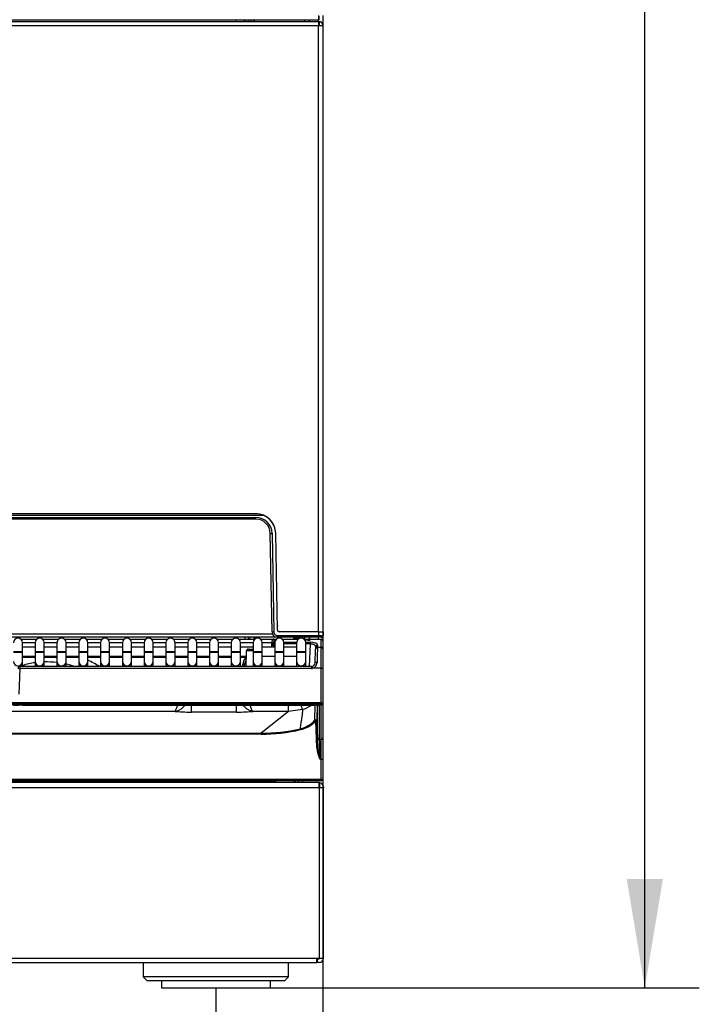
# Model space of a CAD drawing. Header units: millimetres. Extents: x 0 to 287, y 0 to 200.
# Tile 24 of 63: x 67 to 85, y 119 to 146. Entities that reach past the tile are written whole.
import ezdxf
from ezdxf.enums import TextEntityAlignment as Align

# ---------------------------------------------------------------- set-up
doc = ezdxf.new("R2010")
doc.units = ezdxf.units.MM
doc.layers.add('130.194_BW4C_CTM', color=7, linetype='Continuous')
doc.layers.add('Défaut', color=7, linetype='Continuous')
doc.styles.add('SEACAD_Arial', font='arial.ttf')
doc.dimstyles.new('ISO', dxfattribs={"dimtxt": 3, "dimasz": 3, "dimexe": 1.5, "dimexo": 0, "dimgap": 1.5, "dimtad": 1, "dimdec": 0, "dimlfac": 10, "dimtxsty": 'SEACAD_Arial', "dimblk1": '_SE_FILLED', "dimblk2": '_SE_FILLED', "dimsah": 1, "dimcen": 1.5, "dimazin": 0, "dimtfac": 1, "dimtdec": 3, "dimtmove": 0, "dimatfit": 3, "dimfxl": 1, "dimtolj": 1, "dimarcsym": 0})

# ---------------------------------------------------------------- blocks, each defined once
blk = doc.blocks.new('SE')
at = {"layer": '130.194_BW4C_CTM', "color": 7, "linetype": 'Continuous'}
for p, q in [((52.266, 145.859), (74.826, 145.859)), ((52.271, 145.909), (74.821, 145.909)), ((72.546, 145.909), (72.546, 145.859)), ((72.769, 145.909), (72.773, 145.859)), ((72.796, 145.909), (72.796, 145.859)), ((72.896, 145.859), (72.896, 145.909)), ((72.946, 145.909), (72.946, 145.859)), ((73.046, 145.859), (73.046, 145.909)), ((73.054, 145.909), (73.054, 145.859)), ((74.446, 145.859), (74.446, 145.909)), ((74.566, 145.909), (74.566, 145.859)), ((74.828, 145.909), (74.821, 145.909)), ((74.826, 145.859), (74.826, 145.909)), ((74.826, 145.859), (74.826, 145.739)), ((74.828, 145.909), (74.828, 146.027)), ((74.835, 146.01), (74.835, 145.909)), ((74.836, 145.858), (74.836, 145.756)), ((74.946, 146.027), (74.946, 145.739)), ((74.826, 145.739), (52.266, 145.739)), ((74.826, 129.059), (74.826, 145.739)), ((74.946, 145.739), (74.826, 145.739)), ((74.946, 145.739), (74.946, 129.059)), ((73.313, 132.264), (53.779, 132.264)), ((73.096, 132.309), (53.996, 132.309)), ((73.324, 132.259), (53.767, 132.259)), ((53.996, 132.208), (73.095, 132.208)), ((73.095, 132.159), (53.996, 132.159)), ((73.095, 132.159), (73.095, 132.208)), ((73.542, 129.056), (73.495, 131.766)), ((73.545, 131.766), (73.592, 129.056)), ((73.691, 129.108), (73.645, 131.768)), ((73.692, 129.108), (73.645, 131.768)), ((74.828, 129.059), (73.741, 129.059)), ((74.827, 128.958), (74.828, 129.059)), ((74.828, 129.059), (74.948, 129.059)), ((74.948, 129.059), (74.947, 128.958)), ((73.595, 128.909), (53.497, 128.909)), ((53.539, 129.007), (73.553, 129.007)), ((66.621, 128.859), (67.071, 128.859)), ((67.021, 128.76), (66.671, 128.76)), ((66.671, 128.509), (66.671, 128.759)), ((67.021, 128.759), (67.021, 128.509)), ((67.221, 128.859), (67.671, 128.859)), ((67.621, 128.76), (67.271, 128.76)), ((67.271, 128.509), (67.271, 128.759)), ((67.621, 128.759), (67.621, 128.509)), ((67.821, 128.859), (68.271, 128.859)), ((68.221, 128.76), (67.871, 128.76)), ((67.871, 128.509), (67.871, 128.759)), ((68.221, 128.759), (68.221, 128.509)), ((68.421, 128.859), (68.871, 128.859)), ((68.821, 128.76), (68.471, 128.76)), ((68.471, 128.509), (68.471, 128.759)), ((68.821, 128.759), (68.821, 128.509)), ((69.021, 128.859), (69.471, 128.859)), ((69.421, 128.76), (69.071, 128.76)), ((69.071, 128.509), (69.071, 128.759)), ((69.421, 128.759), (69.421, 128.509)), ((69.621, 128.859), (70.071, 128.859)), ((70.021, 128.76), (69.671, 128.76)), ((69.671, 128.509), (69.671, 128.759)), ((70.021, 128.759), (70.021, 128.509)), ((70.221, 128.859), (70.671, 128.859)), ((70.621, 128.76), (70.271, 128.76)), ((70.271, 128.509), (70.271, 128.759)), ((70.621, 128.759), (70.621, 128.509)), ((70.821, 128.859), (71.271, 128.859)), ((71.221, 128.76), (70.871, 128.76)), ((70.871, 128.509), (70.871, 128.759)), ((71.221, 128.759), (71.221, 128.509)), ((71.421, 128.859), (71.871, 128.859)), ((71.821, 128.76), (71.471, 128.76)), ((71.471, 128.509), (71.471, 128.759)), ((71.821, 128.759), (71.821, 128.509)), ((72.021, 128.859), (72.471, 128.859)), ((72.421, 128.76), (72.071, 128.76)), ((72.071, 128.509), (72.071, 128.759)), ((72.421, 128.759), (72.421, 128.509)), ((72.546, 128.909), (72.546, 128.884)), ((72.621, 128.859), (73.071, 128.859)), ((73.021, 128.76), (72.671, 128.76)), ((72.671, 128.509), (72.671, 128.759)), ((72.796, 128.909), (72.796, 128.859)), ((72.896, 128.859), (72.896, 128.909)), ((72.938, 128.859), (72.938, 128.909)), ((73.021, 128.759), (73.021, 128.509)), ((73.046, 128.909), (73.046, 128.859)), ((73.054, 128.909), (73.054, 128.859)), ((73.221, 128.859), (73.59, 128.859)), ((73.543, 128.76), (73.271, 128.76)), ((73.271, 128.509), (73.271, 128.759)), ((73.541, 128.726), (73.544, 128.807)), ((73.544, 128.807), (73.544, 128.81)), ((73.594, 128.851), (73.591, 128.77)), ((73.591, 128.77), (73.591, 128.724)), ((73.591, 128.77), (73.622, 128.77)), ((73.594, 128.859), (73.594, 128.851)), ((73.594, 128.859), (73.671, 128.859)), ((73.662, 128.851), (73.594, 128.851)), ((73.595, 128.909), (73.595, 128.946)), ((73.676, 128.909), (73.595, 128.909)), ((73.621, 128.759), (73.621, 128.509)), ((73.692, 128.958), (74.827, 128.958)), ((73.692, 128.909), (73.692, 128.958)), ((74.827, 128.909), (73.692, 128.909)), ((73.821, 128.859), (74.23, 128.859)), ((74.232, 128.851), (73.83, 128.851)), ((73.87, 128.77), (74.222, 128.77)), ((73.871, 128.509), (73.871, 128.759)), ((74.144, 128.874), (74.142, 128.87)), ((74.148, 128.89), (74.146, 128.882)), ((74.147, 128.888), (74.147, 128.9)), ((74.174, 128.888), (74.18, 128.889)), ((74.179, 128.889), (74.197, 128.889)), ((74.197, 128.889), (74.339, 128.889)), ((74.197, 128.889), (74.197, 128.87)), ((74.289, 128.87), (74.197, 128.87)), ((74.197, 128.859), (74.197, 128.87)), ((74.221, 128.759), (74.221, 128.509)), ((74.23, 128.858), (74.23, 128.859)), ((74.23, 128.859), (74.271, 128.859)), ((74.232, 128.851), (74.23, 128.858)), ((74.339, 128.883), (74.339, 128.889)), ((74.421, 128.859), (74.542, 128.859)), ((74.446, 128.859), (74.446, 128.909)), ((74.541, 128.829), (74.449, 128.829)), ((74.541, 128.827), (74.451, 128.827)), ((74.47, 128.77), (74.599, 128.77)), ((74.471, 128.509), (74.471, 128.759)), ((74.542, 128.859), (74.602, 128.859)), ((74.542, 128.859), (74.542, 128.829)), ((74.566, 128.909), (74.566, 128.859)), ((74.572, 128.832), (74.573, 128.835)), ((74.599, 128.77), (74.599, 128.724)), ((74.602, 128.859), (74.602, 128.851)), ((74.602, 128.859), (74.896, 128.859)), ((74.602, 128.851), (74.602, 128.85)), ((74.896, 128.851), (74.602, 128.851)), ((74.826, 128.859), (74.826, 128.909)), ((74.827, 128.958), (74.827, 128.909)), ((74.897, 128.909), (74.827, 128.909)), ((74.896, 128.851), (74.896, 128.859)), ((74.896, 128.641), (74.896, 128.851)), ((74.946, 128.95), (74.946, 128.809)), ((74.946, 128.809), (74.946, 128.805)), ((74.946, 128.805), (74.946, 128.595)), ((66.671, 128.509), (66.421, 128.509)), ((66.671, 128.489), (66.421, 128.489)), ((67.021, 128.639), (66.671, 128.639)), ((66.671, 128.489), (66.671, 128.509)), ((66.671, 128.242), (66.671, 128.489)), ((67.271, 128.509), (67.021, 128.509)), ((67.021, 128.509), (67.021, 128.489)), ((67.271, 128.489), (67.021, 128.489)), ((67.021, 128.489), (67.021, 128.242)), ((67.621, 128.639), (67.271, 128.639)), ((67.271, 128.489), (67.271, 128.509)), ((67.271, 128.242), (67.271, 128.489)), ((67.871, 128.509), (67.621, 128.509)), ((67.621, 128.509), (67.621, 128.489)), ((67.871, 128.489), (67.621, 128.489)), ((67.621, 128.489), (67.621, 128.242)), ((68.221, 128.639), (67.871, 128.639)), ((67.871, 128.489), (67.871, 128.509)), ((67.871, 128.242), (67.871, 128.489)), ((68.471, 128.509), (68.221, 128.509)), ((68.221, 128.509), (68.221, 128.489)), ((68.471, 128.489), (68.221, 128.489)), ((68.221, 128.489), (68.221, 128.242)), ((68.821, 128.639), (68.471, 128.639)), ((68.471, 128.489), (68.471, 128.509)), ((68.471, 128.242), (68.471, 128.489)), ((69.071, 128.509), (68.821, 128.509)), ((68.821, 128.509), (68.821, 128.489)), ((69.071, 128.489), (68.821, 128.489)), ((68.821, 128.489), (68.821, 128.242)), ((69.421, 128.639), (69.071, 128.639)), ((69.071, 128.489), (69.071, 128.509)), ((69.071, 128.242), (69.071, 128.489)), ((69.671, 128.509), (69.421, 128.509)), ((69.421, 128.509), (69.421, 128.489)), ((69.671, 128.489), (69.421, 128.489)), ((69.421, 128.489), (69.421, 128.242)), ((70.021, 128.639), (69.671, 128.639)), ((69.671, 128.489), (69.671, 128.509)), ((69.671, 128.242), (69.671, 128.489)), ((70.271, 128.509), (70.021, 128.509)), ((70.021, 128.509), (70.021, 128.489)), ((70.271, 128.489), (70.021, 128.489)), ((70.021, 128.489), (70.021, 128.242)), ((70.621, 128.639), (70.271, 128.639)), ((70.271, 128.489), (70.271, 128.509)), ((70.271, 128.242), (70.271, 128.489)), ((70.871, 128.509), (70.621, 128.509)), ((70.621, 128.509), (70.621, 128.489)), ((70.871, 128.489), (70.621, 128.489)), ((70.621, 128.489), (70.621, 128.242)), ((71.221, 128.639), (70.871, 128.639)), ((70.871, 128.489), (70.871, 128.509)), ((70.871, 128.242), (70.871, 128.489)), ((71.471, 128.509), (71.221, 128.509)), ((71.221, 128.509), (71.221, 128.489)), ((71.471, 128.489), (71.221, 128.489)), ((71.221, 128.489), (71.221, 128.242)), ((71.821, 128.639), (71.471, 128.639)), ((71.471, 128.489), (71.471, 128.509)), ((71.471, 128.242), (71.471, 128.489)), ((72.071, 128.509), (71.821, 128.509)), ((71.821, 128.509), (71.821, 128.489)), ((72.071, 128.489), (71.821, 128.489)), ((71.821, 128.489), (71.821, 128.242)), ((72.421, 128.639), (72.071, 128.639)), ((72.071, 128.489), (72.071, 128.509)), ((72.071, 128.242), (72.071, 128.489)), ((72.671, 128.509), (72.421, 128.509)), ((72.421, 128.509), (72.421, 128.489)), ((72.671, 128.489), (72.421, 128.489)), ((72.421, 128.489), (72.421, 128.242)), ((73.021, 128.639), (72.671, 128.639)), ((72.671, 128.489), (72.671, 128.509)), ((72.671, 128.242), (72.671, 128.489)), ((72.829, 128.105), (72.844, 128.535)), ((72.894, 128.584), (73.021, 128.584)), ((73.271, 128.509), (73.021, 128.509)), ((73.021, 128.509), (73.021, 128.489)), ((73.271, 128.489), (73.021, 128.489)), ((73.021, 128.489), (73.021, 128.242)), ((73.621, 128.639), (73.271, 128.639)), ((73.271, 128.489), (73.271, 128.509)), ((73.271, 128.242), (73.271, 128.489)), ((73.54, 128.68), (73.541, 128.726)), ((73.59, 128.678), (73.54, 128.68)), ((73.541, 128.726), (73.591, 128.724)), ((73.591, 128.724), (73.59, 128.678)), ((73.621, 128.724), (73.591, 128.724)), ((73.871, 128.509), (73.621, 128.509)), ((73.621, 128.509), (73.621, 128.489)), ((73.871, 128.489), (73.621, 128.489)), ((73.621, 128.489), (73.621, 128.242)), ((74.221, 128.724), (73.871, 128.724)), ((74.221, 128.639), (73.871, 128.639)), ((73.871, 128.489), (73.871, 128.509)), ((73.871, 128.242), (73.871, 128.489)), ((74.471, 128.509), (74.221, 128.509)), ((74.221, 128.509), (74.221, 128.489)), ((74.471, 128.489), (74.221, 128.489)), ((74.221, 128.489), (74.221, 128.242)), ((74.599, 128.724), (74.471, 128.724)), ((74.471, 128.489), (74.471, 128.509)), ((74.471, 128.242), (74.471, 128.489)), ((74.577, 128.105), (74.599, 128.724)), ((74.731, 128.203), (74.744, 128.585)), ((74.744, 128.585), (74.745, 128.596)), ((74.745, 128.596), (74.746, 128.645)), ((74.794, 128.634), (74.896, 128.634)), ((74.796, 128.689), (74.795, 128.641)), ((74.795, 128.641), (74.896, 128.641)), ((74.896, 128.634), (74.896, 128.641)), ((74.896, 128.055), (74.896, 128.634)), ((74.946, 128.595), (74.946, 128.584)), ((74.946, 128.584), (74.946, 128.057)), ((66.671, 128.389), (67.021, 128.389)), ((66.671, 128.359), (67.021, 128.359)), ((66.671, 128.105), (66.671, 128.242)), ((67.021, 128.242), (67.021, 128.105)), ((67.271, 128.389), (67.621, 128.389)), ((67.271, 128.359), (67.621, 128.359)), ((67.271, 128.105), (67.271, 128.242)), ((67.621, 128.242), (67.621, 128.105)), ((67.871, 128.389), (68.221, 128.389)), ((67.871, 128.359), (68.221, 128.359)), ((67.871, 128.105), (67.871, 128.242)), ((68.221, 128.242), (68.221, 128.105)), ((68.471, 128.389), (68.821, 128.389)), ((68.471, 128.359), (68.821, 128.359)), ((68.471, 128.105), (68.471, 128.242)), ((68.821, 128.242), (68.821, 128.105)), ((69.071, 128.389), (69.421, 128.389)), ((69.071, 128.359), (69.421, 128.359)), ((69.071, 128.105), (69.071, 128.242)), ((69.421, 128.242), (69.421, 128.105)), ((69.671, 128.389), (70.021, 128.389)), ((69.671, 128.359), (70.021, 128.359)), ((69.671, 128.105), (69.671, 128.242)), ((70.021, 128.242), (70.021, 128.105)), ((70.271, 128.389), (70.621, 128.389)), ((70.271, 128.359), (70.621, 128.359)), ((70.271, 128.105), (70.271, 128.242)), ((70.621, 128.242), (70.621, 128.105)), ((70.871, 128.389), (71.221, 128.389)), ((70.871, 128.359), (71.221, 128.359)), ((70.871, 128.105), (70.871, 128.242)), ((71.221, 128.242), (71.221, 128.105)), ((71.471, 128.389), (71.821, 128.389)), ((71.471, 128.359), (71.821, 128.359)), ((71.471, 128.105), (71.471, 128.242)), ((71.821, 128.242), (71.821, 128.105)), ((72.071, 128.389), (72.421, 128.389)), ((72.071, 128.359), (72.421, 128.359)), ((72.071, 128.105), (72.071, 128.242)), ((72.421, 128.242), (72.421, 128.105)), ((72.671, 128.389), (72.839, 128.389)), ((72.671, 128.359), (72.838, 128.359)), ((72.671, 128.105), (72.671, 128.242)), ((73.021, 128.242), (73.021, 128.105)), ((73.271, 128.389), (73.621, 128.389)), ((73.271, 128.105), (73.271, 128.242)), ((73.621, 128.242), (73.621, 128.105)), ((73.871, 128.389), (74.221, 128.389)), ((73.871, 128.105), (73.871, 128.242)), ((74.221, 128.242), (74.221, 128.105)), ((74.471, 128.105), (74.471, 128.242)), ((66.594, 128.052), (66.569, 127.34)), ((66.594, 128.105), (66.594, 128.052)), ((74.631, 128.105), (66.594, 128.105)), ((74.631, 128.052), (66.594, 128.052)), ((72.737, 128.105), (72.739, 128.167)), ((72.789, 128.166), (72.739, 128.167)), ((72.787, 128.105), (72.789, 128.166)), ((74.631, 128.105), (74.631, 128.052)), ((74.896, 128.055), (74.659, 128.055)), ((74.896, 127.1), (74.896, 128.055)), ((74.946, 128.057), (74.946, 127.094)), ((74.896, 127.1), (52.196, 127.1)), ((52.196, 127.088), (74.896, 127.088)), ((74.896, 127.045), (52.196, 127.045)), ((70.878, 126.868), (56.214, 126.868)), ((66.681, 127.038), (66.681, 127.038)), ((66.681, 127.038), (74.744, 127.038)), ((66.681, 127.038), (74.744, 127.038)), ((71.328, 126.85), (71.328, 127.038)), ((72.564, 126.85), (71.328, 126.85)), ((72.564, 126.85), (72.564, 127.038)), ((73.993, 126.868), (73.014, 126.868)), ((73.993, 126.868), (73.241, 126.268)), ((73.993, 126.868), (73.993, 127.036)), ((74.383, 126.923), (73.993, 126.868)), ((74.724, 126.624), (74.734, 127.038)), ((74.744, 127.038), (74.744, 127.038)), ((74.794, 126.139), (74.794, 127.037)), ((74.844, 127.026), (74.844, 126.091)), ((74.896, 127.088), (74.896, 127.1)), ((74.896, 127.045), (74.896, 127.088)), ((74.896, 126.091), (74.896, 127.045)), ((74.946, 127.094), (74.946, 126.141)), ((74.946, 127.094), (74.946, 127.094)), ((74.772, 125.863), (74.746, 126.607)), ((74.776, 126.604), (74.802, 125.86)), ((53.851, 126.268), (73.241, 126.268)), ((73.241, 126.242), (53.851, 126.242)), ((73.241, 126.242), (73.241, 126.268)), ((74.844, 126.091), (74.896, 126.091)), ((74.896, 125.552), (74.896, 126.091)), ((74.946, 126.141), (74.946, 125.558)), ((74.802, 125.86), (74.862, 125.552)), ((74.896, 125.552), (74.862, 125.552)), ((74.896, 125.003), (74.896, 125.552)), ((74.946, 125.558), (74.946, 125.009)), ((52.196, 125.003), (74.896, 125.003)), ((74.896, 124.959), (52.196, 124.959)), ((73.646, 124.939), (73.646, 124.959)), ((74.196, 124.909), (74.146, 124.959)), ((74.261, 124.959), (74.261, 124.909)), ((74.281, 124.909), (74.281, 124.959)), ((74.381, 124.959), (74.381, 124.909)), ((74.896, 125.003), (74.896, 125.003)), ((74.896, 125.003), (74.896, 124.959)), ((74.946, 125.009), (74.946, 125.007)), ((74.946, 125.009), (74.946, 125.009)), ((35.276, 124.774), (74.836, 124.774)), ((74.829, 124.909), (35.283, 124.909)), ((53.446, 124.939), (73.646, 124.939)), ((73.646, 124.909), (73.646, 124.939)), ((74.829, 124.909), (74.836, 124.909)), ((74.836, 124.774), (74.836, 124.908)), ((74.836, 124.764), (74.836, 124.774)), ((74.956, 124.764), (74.836, 124.764)), ((74.836, 124.764), (74.836, 120.079)), ((74.85, 124.908), (74.85, 124.803)), ((74.856, 124.764), (74.856, 124.789)), ((74.956, 124.789), (74.956, 124.764)), ((74.956, 120.079), (74.956, 124.764)), ((74.776, 120.079), (74.836, 120.079)), ((74.776, 120.064), (74.776, 120.079)), ((74.836, 120.079), (74.956, 120.079)), ((74.836, 120.059), (74.836, 120.079)), ((74.776, 120.064), (35.336, 120.064)), ((35.346, 119.959), (74.766, 119.959)), ((69.996, 119.959), (69.996, 119.559)), ((73.996, 119.559), (73.996, 119.959)), ((74.79, 119.959), (74.766, 119.959)), ((74.776, 119.959), (74.776, 120.064)), ((74.776, 120.059), (74.79, 120.059)), ((74.79, 120.059), (74.836, 120.059)), ((74.79, 120.059), (74.79, 119.959)), ((74.836, 119.959), (74.79, 119.959)), ((73.996, 119.559), (69.996, 119.559)), ((69.996, 119.559), (70.096, 119.459)), ((73.896, 119.459), (73.996, 119.559)), ((70.096, 119.459), (73.896, 119.459)), ((70.496, 119.459), (70.496, 119.259)), ((70.496, 119.259), (73.496, 119.259)), ((73.496, 119.259), (73.496, 119.459))]:
    blk.add_line(p, q, dxfattribs=at)
for centre, radius, start, end in [((74.821, 146.027), 0.118, 270, 273.4355), ((74.826, 145.739), 0.12, 85.2198, 90), ((74.828, 146.027), 0.118, 270, 273.4355), ((74.826, 145.739), 0.12, 0, 85.2198), ((74.826, 145.739), 0.02, 60, 90), ((74.826, 145.739), 0.02, 0, 60), ((73.095, 131.759), 0.55, 66.6534, 90), ((73.096, 131.759), 0.55, 1, 90), ((73.095, 131.759), 0.55, 65.3637, 66.6534), ((73.095, 131.758), 0.45, 1, 90), ((73.095, 131.759), 0.4, 1, 90), ((73.095, 131.759), 0.55, 1, 65.3637), ((73.692, 129.059), 0.15, 181, 270), ((73.692, 129.058), 0.1, 181, 270), ((73.719, 129.239), 0.03, 181, 190.2984), ((73.741, 129.109), 0.05, 181, 270), ((73.742, 129.109), 0.05, 181, 270), ((66.546, 128.759), 0.125, 0, 180), ((67.146, 128.759), 0.125, 0, 180), ((67.746, 128.759), 0.125, 0, 180), ((68.346, 128.759), 0.125, 0, 180), ((68.946, 128.759), 0.125, 0, 180), ((69.546, 128.759), 0.125, 0, 180), ((70.146, 128.759), 0.125, 0, 180), ((70.746, 128.759), 0.125, 0, 180), ((71.346, 128.759), 0.125, 0, 180), ((71.946, 128.759), 0.125, 0, 180), ((72.546, 128.759), 0.125, 0, 180), ((73.146, 128.759), 0.125, 0, 180), ((73.594, 128.809), 0.05, 90, 177.9924), ((73.606, 128.8), 0.0644, 140.3141, 154.3167), ((73.594, 128.81), 0.0489, 89.5175, 139.2818), ((73.746, 128.759), 0.125, 0, 180), ((74.117, 128.889), 0.03, 270, 321.3178), ((74.117, 128.888), 0.0297, 279.4591, 288.9069), ((74.179, 128.839), 0.05, 90, 141.3178), ((74.117, 128.889), 0.03, 321.3178, 354.0947), ((74.117, 128.888), 0.0297, 329.2443, 353.3515), ((74.117, 128.889), 0.03, 334.7358, 352.8192), ((74.117, 128.889), 0.0295, 355.4473, 358.0333), ((74.117, 128.889), 0.0295, 352.7783, 355.4473), ((74.163, 128.92), 0.0351, 297.8299, 341.6992), ((74.346, 128.759), 0.125, 0, 180), ((74.23, 128.829), 0.03, 32.2991, 90), ((74.23, 128.83), 0.0283, 42.2547, 90.8829), ((78.854, 129.215), 4.527, 183.8835, 184.1372), ((74.339, 128.839), 0.05, 61.101, 90), ((74.602, 128.829), 0.03, 90, 177.9924), ((74.602, 128.829), 0.0298, 89.6038, 156.9012), ((74.89, 131.03), 2.073, 268.2372, 271.5545), ((74.896, 128.809), 0.05, 0, 90), ((74.897, 128.959), 0.05, 270, 310.6129), ((74.897, 128.959), 0.05, 270, 290.13), ((74.899, 128.954), 0.0453, 290.555, 3.9864), ((74.897, 128.959), 0.05, 328.29, 359), ((72.894, 128.534), 0.05, 112.2697, 177.9924), ((72.89, 128.542), 0.041, 109.5703, 188.842), ((72.942, 124.572), 3.964, 88.8668, 91.3366), ((72.894, 128.534), 0.05, 90, 112.2697), ((73.44, 128.684), 0.1, 333.2563, 357.9924), ((73.44, 128.684), 0.15, 342.5424, 357.9924), ((74.794, 128.584), 0.05, 90, 178), ((74.783, 128.59), 0.0375, 73.4252, 159.0991), ((139.331, 126.374), 64.576, 178.00149, 178.36846), ((139.331, 126.374), 64.576, 177.99492, 178.00149), ((74.896, 128.584), 0.05, 0, 90), ((67.346, 125.859), 2.371, 97.879, 106.5413), ((67.346, 125.859), 2.371, 83.3392, 91.8128), ((67.346, 125.859), 2.669, 57.2905, 65.0724), ((72.989, 128.159), 0.25, 127.1645, 177.9924), ((72.989, 128.159), 0.2, 151.3377, 177.9924), ((72.984, 128.168), 0.189, 142.2495, 180.7497), ((74.625, 128.208), 0.106, 283.3961, 357.3699), ((74.615, 128.215), 0.166, 285.4854, 359.3922), ((66.594, 128.055), 0.05, 90, 177.9729), ((67.346, 125.859), 2.371, 71.3176, 77.2064), ((74.631, 128.198), 0.0937, 270.0411, 281.5214), ((66.74, 123.631), 3.408, 90.9793, 95.3812), ((70.054, 127.294), 0.927, 332.6687, 343.7904), ((74.162, 127.692), 0.8, 285.98, 304.6783), ((152.29, 125.107), 77.529, 178.57287, 178.89327), ((74.142, 127.169), 0.798, 283.103, 316.8782), ((74.142, 127.173), 0.828, 283.0855, 316.8655), ((73.24, 131.055), 4.787, 270.0174, 283.074), ((73.239, 131.066), 4.825, 270.0267, 283.0611), ((134.658, 127.83), 59.839, 181.66535, 182.18252), ((75.692, 125.961), 0.925, 186.0892, 206.255), ((74.896, 125.009), 0.05, 270, 357.9924), ((74.836, 124.789), 0.12, 83.1107, 90), ((74.836, 124.789), 0.02, 43.9692, 90), ((74.836, 124.789), 0.12, 0, 83.1107), ((74.836, 124.789), 0.02, 0, 43.9692), ((74.836, 120.079), 0.02, 270, 0), ((74.836, 120.079), 0.12, 270, 0)]:
    blk.add_arc(centre, radius, start, end, dxfattribs=at)
for centre, major_axis, ratio, start_param, end_param in [((73.568, 132.094), (0.0245, 0.0174), 0.014231, 3.141593, 3.288112), ((73.545, 131.766), (-0.05, -0.0009), 0.013088, 0, 1.570568), ((73.675, 131.769), (0.03, 0.0005), 0.015272, 3.141593, 3.30388), ((73.592, 129.057), (-0.05, -0.0009), 0.013088, 0, 1.570568), ((73.72, 129.179), (-0.03, -0.0005), 0.008725, 0, 0.162287), ((73.721, 129.108), (-0.03, -0.0005), 0.008725, 0, 0.16229), ((73.591, 128.724), (-0.05, 0.0018), 0.927104, 4.744877, 6.283185), ((73.594, 128.805), (-0.05, 0.0018), 0.927104, 4.744877, 6.283185), ((74.197, 128.886), (0.05, -0.0018), 0.743743, 2.528988, 3.141593), ((74.196, 128.879), (0.0496, -0.0062), 0.596975, 1.91171, 3.141593), ((74.23, 128.828), (0.03, 0.0011), 0.989056, 0.551585, 1.53614), ((74.232, 128.824), (-0.026, -0.0149), 0.906527, 3.369142, 4.23323), ((74.31, 128.858), (0.0801, -0.0003), 0.38754, 3.362237, 4.031894), ((74.338, 128.879), (0.05, 0.0018), 0.599764, 0, 1.475057), ((74.337, 128.896), (0.05, 0.0018), 0.939625, 0, 0.26018), ((74.542, 128.85), (0.06, 0.0003), 0.387555, 4.703551, 6.267951), ((74.541, 128.799), (0, -0.03), 0.002042, 2.757619, 3.141593), ((74.602, 128.822), (-0.03, 0.0011), 0.927104, 4.744877, 6.077017), ((74.602, 128.824), (-0.03, 0.0011), 0.927104, 4.744877, 6.010446), ((74.596, 128.689), (-0.2, -0.001), 0.403684, 3.124748, 4.695544), ((74.896, 128.805), (-0.05, 0), 0.927184, 3.141593, 4.712389), ((74.795, 128.595), (0.05, -0.0017), 0.927105, 1.60316, 3.141593), ((74.796, 128.643), (0.05, -0.0017), 0.927105, 1.60316, 3.141593), ((74.896, 128.595), (0.05, 0), 0.927184, 0, 1.570796), ((66.546, 128.242), (0.125, 0), 0.984808, 3.141593, 6.283185), ((67.146, 128.242), (0.125, 0), 0.984808, 3.141593, 6.283185), ((67.746, 128.242), (0.125, 0), 0.984808, 3.141593, 6.283185), ((68.346, 128.242), (0.125, 0), 0.984808, 3.141593, 6.283185), ((68.946, 128.242), (0.125, 0), 0.984808, 3.141593, 6.283185), ((69.546, 128.242), (0.125, 0), 0.984808, 3.141593, 6.283185), ((70.146, 128.242), (0.125, 0), 0.984808, 3.141593, 6.283185), ((70.746, 128.242), (0.125, 0), 0.984808, 3.141593, 6.283185), ((71.346, 128.242), (0.125, 0), 0.984808, 3.141593, 6.283185), ((71.946, 128.242), (0.125, 0), 0.984808, 3.141593, 6.283185), ((72.546, 128.242), (0.125, 0), 0.984808, 3.141593, 6.283185), ((73.146, 128.242), (0.125, 0), 0.984808, 3.141593, 6.283185), ((73.746, 128.242), (0.125, 0), 0.984808, 3.141593, 6.283185), ((74.346, 128.242), (0.125, 0), 0.984808, 3.141593, 6.283185), ((74.781, 128.201), (-0.05, 0.0017), 0.234798, 4.720588, 6.283185), ((66.594, 128.055), (0.05, -0.0018), 0.052303, 3.131967, 4.71424), ((74.631, 128.209), (-0.005, -0.157), 0.952321, 0.028628, 0.220708), ((74.659, 128.057), (0.01, -0.049), 0.010479, 3.131042, 4.76369), ((74.896, 128.057), (0.05, 0), 0.052336, 4.712389, 6.283185), ((71.332, 126.904), (-0.6, 0), 0.089045, 0.71088, 1.563418), ((72.56, 126.904), (0.6, 0), 0.089045, 4.719767, 5.572305), ((74.231, 127.45), (0.153, -0.528), 0.034069, -0.686241, -0.066542), ((74.744, 127.026), (-0.1, 0), 0.123668, 3.141689, 4.718681), ((74.844, 127.076), (-0.05, 0), 0.992546, 0.972178, 1.570796), ((74.896, 127.094), (0.05, 0), 0.1256, 0, 1.570796), ((74.896, 127.094), (0.05, 0), 0.123749, 0, 1.570796), ((74.896, 127.094), (-0.05, 0), 0.121869, 1.570796, 3.141593), ((74.896, 127.094), (-0.05, 0), 0.992546, 1.570796, 3.141593), ((74.746, 126.603), (0.03, -0.0006), 0.996897, 0.055263, 2.401047), ((74.746, 126.603), (-0.0219, 0.0205), 0.089156, 4.795905, 6.229834), ((74.746, 126.603), (0.03, 0.001), 0.121796, 0.004381, 1.566545), ((74.329, 126.363), (-0.0068, 0.0292), 0.027683, 4.831399, 6.205657), ((74.844, 126.141), (-0.05, 0), 0.992546, 0.035687, 1.570796), ((74.818, 125.474), (-0.024, 0.67), 0.004346, 0.122019, 0.956973), ((74.896, 126.141), (0.05, 0), 0.992546, 4.712389, 6.283185), ((74.772, 125.859), (0.03, 0.001), 0.121796, 0.004381, 1.566545), ((74.896, 125.558), (0.05, 0), 0.121869, 4.712389, 6.283185), ((74.896, 125.009), (0.05, -0.0009), 0.121832, 4.714524, 6.281051), ((74.896, 125.009), (-0.05, 0.0018), 0.121796, 1.575066, 3.141593), ((74.829, 124.789), (0, -0.12), 0.681139, 3.057915, 3.141593), ((74.766, 120.079), (0, -0.12), 0.830576, 0, 0.098799)]:
    blk.add_ellipse(centre, major_axis=major_axis, ratio=ratio, start_param=start_param, end_param=end_param, dxfattribs=at)
for points in [[(74.197, 128.87), (74.166, 128.87), (74.14, 128.87), (74.14, 128.87)], [(74.388, 128.88), (74.389, 128.89), (74.389, 128.899), (74.386, 128.909)]]:
    blk.add_open_spline(points, degree=3, dxfattribs=at)
for points, knots in [([(74.573, 128.832), (74.573, 128.832), (74.572, 128.832), (74.567, 128.832), (74.561, 128.83), (74.552, 128.829), (74.545, 128.829), (74.541, 128.829)], [0.2750815, 0.2750815, 0.2750815, 0.2750815, 0.4252293, 0.5508138, 0.6878821, 0.8372934, 1, 1, 1, 1]), ([(74.746, 128.645), (74.746, 128.647), (74.746, 128.651), (74.745, 128.657), (74.743, 128.663), (74.74, 128.669), (74.737, 128.674), (74.733, 128.679), (74.729, 128.684), (74.724, 128.688), (74.72, 128.692), (74.715, 128.695), (74.71, 128.699), (74.701, 128.704), (74.687, 128.71), (74.666, 128.716), (74.645, 128.721), (74.622, 128.724), (74.607, 128.724), (74.599, 128.724)], [0, 0, 0, 0, 0.054863, 0.107622, 0.15828, 0.206842, 0.253312, 0.297696, 0.339998, 0.380227, 0.418389, 0.454495, 0.488556, 0.520584, 0.622446, 0.720779, 0.816099, 0.908969, 1, 1, 1, 1]), ([(72.827, 128.165), (72.82, 128.165), (72.814, 128.165), (72.796, 128.166), (72.789, 128.166), (72.789, 128.166)], [0.6438706, 0.6438706, 0.6438706, 0.6438706, 0.75, 0.75, 1, 1, 1, 1]), ([(70.878, 126.868), (70.957, 126.877), (71.042, 126.924), (71.126, 127.015), (71.134, 127.024), (71.142, 127.034)], [0, 0, 0, 0, 0.5, 0.5, 0.556388, 0.556388, 0.556388, 0.556388]), ([(73.014, 126.868), (73.012, 126.869), (73.007, 126.869), (72.997, 126.871), (72.979, 126.874), (72.953, 126.882), (72.922, 126.894), (72.88, 126.916), (72.828, 126.952), (72.782, 126.997), (72.756, 127.026), (72.75, 127.034)], [0, 0, 0, 0, 0.0151737, 0.0307577, 0.0619349, 0.1243263, 0.1861734, 0.2492835, 0.3730127, 0.4991453, 0.5442217, 0.5442217, 0.5442217, 0.5442217]), ([(73.014, 126.868), (72.994, 126.879), (72.972, 126.93), (72.952, 127.021), (72.95, 127.028), (72.949, 127.035)], [0, 0, 0, 0, 0.5, 0.5, 0.5415674, 0.5415674, 0.5415674, 0.5415674]), ([(74.323, 126.392), (74.326, 126.419), (74.333, 126.47), (74.344, 126.542), (74.354, 126.608), (74.363, 126.662), (74.37, 126.707), (74.375, 126.744), (74.379, 126.778), (74.383, 126.809), (74.386, 126.837), (74.387, 126.863), (74.388, 126.885), (74.386, 126.905), (74.384, 126.917), (74.383, 126.923)], [0, 0, 0, 0, 0.142747, 0.273663, 0.392748, 0.500004, 0.573631, 0.642737, 0.707325, 0.767393, 0.822944, 0.873978, 0.920497, 0.962503, 1, 1, 1, 1])]:
    blk.add_open_spline(points, degree=3, knots=knots, dxfattribs=at)
blk = doc.blocks.new('DMBLK37')
at = {"layer": 'Défaut', "linetype": 'Continuous'}
for points in [[(38.166, 101.612), (38.166, 102.612), (35.166, 102.112)], [(71.946, 101.612), (74.946, 102.112), (71.946, 102.612)]]:
    blk.add_hatch(color=7, dxfattribs=at).paths.add_polyline_path(points)
at = {"layer": 'Défaut', "color": 7, "linetype": 'Continuous'}
for p, q in [((74.946, 129.059), (74.946, 100.612)), ((35.166, 125.079), (35.166, 100.612)), ((35.166, 102.112), (74.946, 102.112))]:
    blk.add_line(p, q, dxfattribs=at)
at = {"layer": 'Défaut', "color": 7, "linetype": 'Continuous', "style": 'SEACAD_Arial'}
blk.add_text('398', height=3, dxfattribs=at).set_placement((51.534, 105.862), align=Align.TOP_LEFT)
blk = doc.blocks.new('_SE_FILLED')
at = {"color": 0}
blk.add_line((0, 0), (-1, 0), dxfattribs=at)
blk.add_solid([(0, 0), (-1, -0.1665), (-1, 0.1665), (0, 0)], dxfattribs=at)
blk = doc.blocks.new('DMBLK40')
at = {"layer": 'Défaut', "linetype": 'Continuous'}
for points in [[(58.096, 112.206), (58.096, 113.206), (55.096, 112.706)], [(68.996, 112.206), (71.996, 112.706), (68.996, 113.206)]]:
    blk.add_hatch(color=7, dxfattribs=at).paths.add_polyline_path(points)
at = {"layer": 'Défaut', "color": 7, "linetype": 'Continuous'}
for p, q in [((55.096, 119.259), (55.096, 111.206)), ((71.996, 119.259), (71.996, 111.206)), ((55.096, 112.706), (71.996, 112.706))]:
    blk.add_line(p, q, dxfattribs=at)
at = {"layer": 'Défaut', "color": 7, "linetype": 'Continuous', "style": 'SEACAD_Arial'}
blk.add_text('169', height=3, dxfattribs=at).set_placement((60.024, 116.456), align=Align.TOP_LEFT)
blk = doc.blocks.new('DMBLK41')
at = {"layer": 'Défaut', "linetype": 'Continuous'}
for points in [[(84.308, 180.813), (83.808, 183.813), (83.308, 180.813)], [(84.308, 122.259), (83.308, 122.259), (83.808, 119.259)]]:
    blk.add_hatch(color=7, dxfattribs=at).paths.add_polyline_path(points)
at = {"layer": 'Défaut', "color": 7, "linetype": 'Continuous'}
for p, q in [((74.489, 183.813), (85.308, 183.813)), ((83.808, 119.259), (83.808, 183.813)), ((73.496, 119.259), (85.308, 119.259))]:
    blk.add_line(p, q, dxfattribs=at)
at = {"layer": 'Défaut', "color": 7, "linetype": 'Continuous', "style": 'SEACAD_Arial'}
blk.add_text('646', height=3, rotation=90, dxfattribs=at).set_placement((80.058, 148.014), align=Align.TOP_LEFT)

msp = doc.modelspace()

# ---------------------------------------------------------------- block references
at = {"layer": 'Défaut'}
msp.add_blockref('SE', (0, 0), dxfattribs=at)

# ---------------------------------------------------------------- dimensions: what is measured, and where the dimension line sits
at = {"layer": 'Défaut', "color": 7, "linetype": 'Continuous'}
dim = msp.add_linear_dim(base=(83.8082, 183.8127), p1=(70.496, 119.2586), p2=(74.4887, 183.8127), angle=90, text='\\A1;<>', dimstyle='ISO', dxfattribs=at)
dim.commit()
dim.dimension.update_dxf_attribs({"geometry": 'DMBLK41', "text_midpoint": (83.8082, 151.5357), "dimtype": 160})
dim = msp.add_linear_dim(base=(74.946, 102.1123), p1=(35.166, 125.0786), p2=(74.946, 129.0586), text='\\A1;<>', dimstyle='ISO', dxfattribs=at)
dim.commit()
dim.dimension.update_dxf_attribs({"geometry": 'DMBLK37', "text_midpoint": (55.056, 102.1123), "dimtype": 160})
dim = msp.add_linear_dim(base=(55.096, 112.706), p1=(55.096, 119.2586), p2=(71.996, 119.2586), angle=0, text='\\A1;<>', dimstyle='ISO', override={"dimdec": 2}, dxfattribs=at)
dim.commit()
dim.dimension.update_dxf_attribs({"geometry": 'DMBLK40', "text_midpoint": (63.546, 112.706), "dimtype": 161})

doc.saveas('drawing.dxf')
